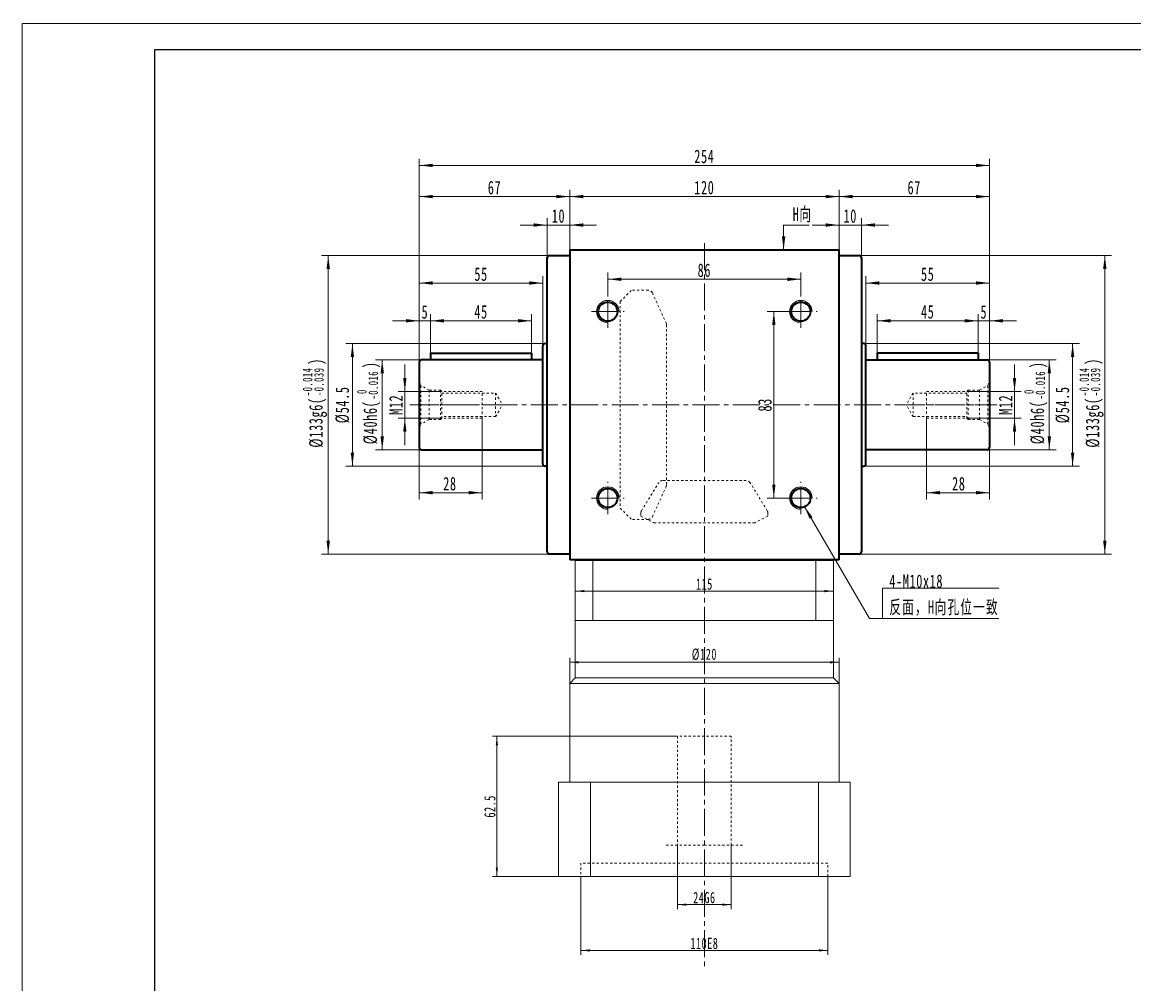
# Model space of a CAD drawing. Header units: millimetres. Extents: x -437 to 553, y -266 to 435.
# Tile 2 of 3: x -437 to 58, y 7 to 435. Entities that reach past the tile are written whole.
import ezdxf

# ---------------------------------------------------------------- set-up
doc = ezdxf.new("R2010")
doc.units = ezdxf.units.MM
doc.linetypes.add('点画线', pattern=[18, 12, -2, 2, -2])
doc.linetypes.add('虚线', pattern=[2, 1, -1])
doc.layers.get('0').update_dxf_attribs({"lineweight": 35})
for name, color, linetype, lineweight in [('中心线层', 1, '点画线', 18), ('图框_外框线', 7, 'Continuous', 18), ('尺寸线层', 3, 'Continuous', 18), ('粗实线层', 7, 'Continuous', 35), ('虚线层', 6, '虚线', 18)]:
    doc.layers.add(name, color=color, linetype=linetype, lineweight=lineweight)
doc.styles.add('标准', font='txt', dxfattribs={"width": 0.667})
doc.dimstyles.new('a4-1-1', dxfattribs={"dimtxt": 3, "dimasz": 3, "dimexe": 1.5, "dimexo": 0, "dimgap": 0.5, "dimtad": 1, "dimdec": 3, "dimdsep": 46, "dimtxsty": '标准', "dimblk": '_CAXARROW', "dimcen": 0, "dimdle": 6, "dimazin": 2, "dimtfac": 0.707107, "dimtdec": 3, "dimtix": 1, "dimtmove": 2, "dimatfit": 3, "dimfxl": 0, "dimfrac": 2, "dimtolj": 1, "dimarcsym": 0})
doc.dimstyles.new('标准', dxfattribs={"dimtxt": 3.5, "dimasz": 4, "dimexe": 2, "dimexo": 0, "dimtad": 1, "dimdsep": 46, "dimtxsty": '标准', "dimblk": '_CAXARROW', "dimcen": 0, "dimdle": 8, "dimazin": 2, "dimtfac": 0.707107, "dimtdec": 3, "dimtmove": 2, "dimatfit": 3, "dimfxl": 0, "dimfrac": 2, "dimtolj": 1, "dimarcsym": 0})

# ---------------------------------------------------------------- blocks, each defined once
blk = doc.blocks.new('*X4')
at = {"layer": '尺寸线层', "linetype": 'Continuous'}
for points in [[(-193.12, 357.34), (-187.12, 358.09), (-187.12, 356.59)], [(-73.12, 357.34), (-79.12, 358.09), (-79.12, 356.59)]]:
    blk.add_hatch(color=0, dxfattribs=at).paths.add_polyline_path(points, flags=0)
at = {"layer": '尺寸线层', "color": 0, "linetype": 'Continuous'}
for p, q in [((-193.12, 333.59), (-193.12, 360.34)), ((-193.12, 357.34), (-73.12, 357.34)), ((-73.12, 333.59), (-73.12, 360.34))]:
    blk.add_line(p, q, dxfattribs=at)
at = {"layer": '尺寸线层', "color": 0, "insert": (-133.12, 361.31), "char_height": 6, "width": 15.9474, "attachment_point": 5, "line_spacing_factor": 1.15057, "style": '标准'}
blk.add_mtext('\\T1.1;120', dxfattribs=at)
blk = doc.blocks.new('_CAXARROW')
blk.add_hatch(color=0).paths.add_polyline_path([(0, 0), (-1, 0.125), (-1, -0.125)], flags=0)
blk = doc.blocks.new('*X5')
at = {"layer": '尺寸线层', "linetype": 'Continuous'}
for points in [[(-203.12, 344.67), (-209.12, 343.92), (-209.12, 345.42)], [(-193.12, 344.67), (-187.12, 343.92), (-187.12, 345.42)]]:
    blk.add_hatch(color=0, dxfattribs=at).paths.add_polyline_path(points, flags=0)
at = {"layer": '尺寸线层', "color": 0, "linetype": 'Continuous'}
for p, q in [((-203.12, 330.09), (-203.12, 347.67)), ((-193.12, 333.59), (-193.12, 347.67)), ((-181.12, 344.67), (-215.12, 344.67))]:
    blk.add_line(p, q, dxfattribs=at)
at = {"layer": '尺寸线层', "color": 0, "insert": (-198.12, 348.63), "char_height": 6, "width": 12, "attachment_point": 5, "line_spacing_factor": 1.15057, "style": '标准'}
blk.add_mtext('\\T1.1;10', dxfattribs=at)
blk = doc.blocks.new('*X6')
at = {"layer": '尺寸线层', "linetype": 'Continuous'}
for points in [[(-73.12, 344.67), (-79.12, 345.42), (-79.12, 343.92)], [(-63.12, 344.67), (-57.12, 345.42), (-57.12, 343.92)]]:
    blk.add_hatch(color=0, dxfattribs=at).paths.add_polyline_path(points, flags=0)
at = {"layer": '尺寸线层', "color": 0, "linetype": 'Continuous'}
for p, q in [((-73.12, 333.59), (-73.12, 347.67)), ((-63.12, 330.09), (-63.12, 347.67)), ((-85.12, 344.67), (-51.12, 344.67))]:
    blk.add_line(p, q, dxfattribs=at)
at = {"layer": '尺寸线层', "color": 0, "insert": (-68.12, 348.63), "char_height": 6, "width": 12, "attachment_point": 5, "line_spacing_factor": 1.15057, "style": '标准'}
blk.add_mtext('\\T1.1;10', dxfattribs=at)
blk = doc.blocks.new('*X7')
at = {"layer": '尺寸线层', "linetype": 'Continuous'}
for points in [[(-260.12, 371.22), (-254.12, 371.97), (-254.12, 370.47)], [(-6.12, 371.22), (-12.12, 371.97), (-12.12, 370.47)]]:
    blk.add_hatch(color=0, dxfattribs=at).paths.add_polyline_path(points, flags=0)
at = {"layer": '尺寸线层', "color": 0, "linetype": 'Continuous'}
for p, q in [((-260.12, 283.59), (-260.12, 374.22)), ((-6.12, 283.59), (-6.12, 374.22)), ((-260.12, 371.22), (-6.12, 371.22))]:
    blk.add_line(p, q, dxfattribs=at)
at = {"layer": '尺寸线层', "color": 0, "insert": (-133.12, 375.19), "char_height": 6, "width": 15.8609, "attachment_point": 5, "line_spacing_factor": 1.15057, "style": '标准'}
blk.add_mtext('\\T1.1;254', dxfattribs=at)
blk = doc.blocks.new('*X9')
at = {"layer": '尺寸线层', "color": 0, "char_height": 6, "attachment_point": 1, "rotation": 90, "line_spacing_factor": 1.15057, "style": '标准'}
for s, insert, width in [('\\T1.1;{\\H0.707107x;-0.014}', (-312.06, 268.47), 50.9066), ('\\T1.1;)', (-309.2, 282.41), 152.5853), ('\\T1.1;{\\H0.707107x;-0.039}', (-306.99, 268.47), 50.9066), ('\\T1.1;%%C133g6(', (-309.2, 245.51), 152.5853)]:
    blk.add_mtext(s, dxfattribs=dict(at, insert=insert, width=width))
blk = doc.blocks.new('*X8')
at = {"layer": '尺寸线层', "linetype": 'Continuous'}
for points in [[(-300.71, 331.09), (-299.96, 325.09), (-301.46, 325.09)], [(-300.71, 198.09), (-299.96, 204.09), (-301.46, 204.09)]]:
    blk.add_hatch(color=0, dxfattribs=at).paths.add_polyline_path(points, flags=0)
at = {"layer": '尺寸线层', "color": 0, "linetype": 'Continuous'}
for p, q in [((-202.12, 331.09), (-303.71, 331.09)), ((-300.71, 331.09), (-300.71, 198.09)), ((-202.12, 198.09), (-303.71, 198.09))]:
    blk.add_line(p, q, dxfattribs=at)
at = {"layer": '尺寸线层', "color": 0}
blk.add_blockref('*X9', (0, 0), dxfattribs=at)
blk = doc.blocks.new('*X11')
at = {"layer": '尺寸线层', "color": 0, "char_height": 6, "attachment_point": 1, "rotation": 90, "line_spacing_factor": 1.15057, "style": '标准'}
for s, insert, width in [('\\T1.1;)', (-285.01, 280.88), 140.4019), ('\\T1.1;{\\H0.707107x;-0.016}', (-282.8, 266.95), 50.9066), ('\\T1.1;%%C40h6(', (-285.01, 247.04), 140.4019), ('\\T1.1;{\\H0.707107x;0}', (-287.86, 269.41), 50.9066)]:
    blk.add_mtext(s, dxfattribs=dict(at, insert=insert, width=width))
blk = doc.blocks.new('*X10')
at = {"layer": '尺寸线层', "linetype": 'Continuous'}
for points in [[(-276.65, 284.59), (-277.4, 278.59), (-275.9, 278.59)], [(-276.65, 244.59), (-277.4, 250.59), (-275.9, 250.59)]]:
    blk.add_hatch(color=0, dxfattribs=at).paths.add_polyline_path(points, flags=0)
at = {"layer": '尺寸线层', "color": 0, "linetype": 'Continuous'}
for p, q in [((-260.12, 284.59), (-279.65, 284.59)), ((-276.65, 244.59), (-276.65, 284.59)), ((-260.12, 244.59), (-279.65, 244.59))]:
    blk.add_line(p, q, dxfattribs=at)
at = {"layer": '尺寸线层', "color": 0}
blk.add_blockref('*X11', (0, 0), dxfattribs=at)
blk = doc.blocks.new('*X12')
at = {"layer": '尺寸线层', "linetype": 'Continuous'}
for points in [[(-289.93, 291.84), (-290.68, 285.84), (-289.18, 285.84)], [(-289.93, 237.34), (-290.68, 243.34), (-289.18, 243.34)]]:
    blk.add_hatch(color=0, dxfattribs=at).paths.add_polyline_path(points, flags=0)
at = {"layer": '尺寸线层', "color": 0, "linetype": 'Continuous'}
for p, q in [((-204.12, 291.84), (-292.93, 291.84)), ((-289.93, 237.34), (-289.93, 291.84)), ((-204.12, 237.34), (-292.93, 237.34))]:
    blk.add_line(p, q, dxfattribs=at)
at = {"layer": '尺寸线层', "color": 0, "insert": (-294.35, 264.59), "char_height": 6, "width": 31.8949, "attachment_point": 5, "rotation": 90, "line_spacing_factor": 1.15057, "style": '标准'}
blk.add_mtext('\\T1.1;%%C54.5', dxfattribs=at)
blk = doc.blocks.new('*X14')
at = {"layer": '尺寸线层', "color": 0, "char_height": 6, "attachment_point": 1, "rotation": 90, "line_spacing_factor": 1.15057, "style": '标准'}
for s, insert, width in [('\\T1.1;{\\H0.707107x;-0.014}', (33.95, 268.47), 50.9066), ('\\T1.1;)', (36.8, 282.41), 152.5853), ('\\T1.1;{\\H0.707107x;-0.039}', (39.01, 268.47), 50.9066), ('\\T1.1;%%C133g6(', (36.8, 245.51), 152.5853)]:
    blk.add_mtext(s, dxfattribs=dict(at, insert=insert, width=width))
blk = doc.blocks.new('*X13')
at = {"layer": '尺寸线层', "linetype": 'Continuous'}
for points in [[(45.29, 331.09), (46.04, 325.09), (44.54, 325.09)], [(45.29, 198.09), (46.04, 204.09), (44.54, 204.09)]]:
    blk.add_hatch(color=0, dxfattribs=at).paths.add_polyline_path(points, flags=0)
at = {"layer": '尺寸线层', "color": 0, "linetype": 'Continuous'}
for p, q in [((-64.12, 331.09), (48.29, 331.09)), ((45.29, 331.09), (45.29, 198.09)), ((-64.12, 198.09), (48.29, 198.09))]:
    blk.add_line(p, q, dxfattribs=at)
at = {"layer": '尺寸线层', "color": 0}
blk.add_blockref('*X14', (0, 0), dxfattribs=at)
blk = doc.blocks.new('*X16')
at = {"layer": '尺寸线层', "linetype": 'Continuous'}
for points in [[(-176.12, 320.52), (-170.12, 319.77), (-170.12, 321.27)], [(-90.12, 320.52), (-96.12, 319.77), (-96.12, 321.27)]]:
    blk.add_hatch(color=0, dxfattribs=at).paths.add_polyline_path(points, flags=0)
at = {"layer": '尺寸线层', "color": 0, "linetype": 'Continuous'}
for p, q in [((-176.12, 313.34), (-176.12, 323.52)), ((-90.12, 313.34), (-90.12, 323.52)), ((-90.12, 320.52), (-176.12, 320.52))]:
    blk.add_line(p, q, dxfattribs=at)
at = {"layer": '尺寸线层', "color": 0, "insert": (-133.12, 324.49), "char_height": 6, "width": 12, "attachment_point": 5, "line_spacing_factor": 1.15057, "style": '标准'}
blk.add_mtext('\\T1.1;86', dxfattribs=at)
blk = doc.blocks.new('*X17')
at = {"layer": '尺寸线层', "linetype": 'Continuous'}
blk.add_hatch(color=0, dxfattribs=at).paths.add_polyline_path([(-1.02, -11.08), (-1.77, -5.08), (-0.27, -5.08)], flags=0)
at = {"layer": '尺寸线层', "color": 0, "linetype": 'Continuous'}
blk.add_line((-1.02, -11.08), (-1.02, 0), dxfattribs=at)
at = {"layer": '尺寸线层', "color": 0}
for p, q in [((-1.02, 0), (0, 0)), ((0, 0), (10.33, 0)), ((0, 0), (0, 0))]:
    blk.add_line(p, q, dxfattribs=at)
at = {"layer": '尺寸线层', "color": 0, "insert": (3, 1.2), "char_height": 6, "width": 14.6581, "attachment_point": 7, "line_spacing_factor": 1.15057, "style": '标准'}
blk.add_mtext('\\T1.1;H向', dxfattribs=at)
blk = doc.blocks.new('*X18')
at = {"layer": '尺寸线层', "linetype": 'Continuous'}
blk.add_hatch(color=0, dxfattribs=at).paths.add_polyline_path([(-34.89, 49.94), (-31.23, 45.13), (-32.52, 44.37)], flags=0)
at = {"layer": '尺寸线层', "color": 0, "linetype": 'Continuous'}
blk.add_line((-34.89, 49.94), (-5.81, 0), dxfattribs=at)
at = {"layer": '尺寸线层', "color": 0}
for p, q in [((0, 13.42), (51.79, 13.42)), ((0, 0), (0, 13.42)), ((-5.81, 0), (0, 0)), ((0, 0), (51.79, 0))]:
    blk.add_line(p, q, dxfattribs=at)
at = {"layer": '尺寸线层', "color": 0, "insert": (3, 1.2), "char_height": 6, "width": 97.5796, "attachment_point": 7, "line_spacing_factor": 1.15057, "style": '标准'}
blk.add_mtext('\\T1.1;4-M10x18\\P反面，H向孔位一致', dxfattribs=at)
blk = doc.blocks.new('*X20')
at = {"layer": '尺寸线层', "linetype": 'Continuous'}
for points in [[(-260.12, 357.34), (-254.12, 356.59), (-254.12, 358.09)], [(-193.12, 357.34), (-199.12, 356.59), (-199.12, 358.09)]]:
    blk.add_hatch(color=0, dxfattribs=at).paths.add_polyline_path(points, flags=0)
at = {"layer": '尺寸线层', "color": 0, "linetype": 'Continuous'}
for p, q in [((-260.12, 283.59), (-260.12, 360.34)), ((-193.12, 357.34), (-260.12, 357.34)), ((-193.12, 333.59), (-193.12, 360.34))]:
    blk.add_line(p, q, dxfattribs=at)
at = {"layer": '尺寸线层', "color": 0, "insert": (-226.62, 361.31), "char_height": 6, "width": 12, "attachment_point": 5, "line_spacing_factor": 1.15057, "style": '标准'}
blk.add_mtext('\\T1.1;67', dxfattribs=at)
blk = doc.blocks.new('*X21')
at = {"layer": '尺寸线层', "linetype": 'Continuous'}
for points in [[(-102.18, 306.09), (-101.43, 300.09), (-102.93, 300.09)], [(-102.18, 223.09), (-101.43, 229.09), (-102.93, 229.09)]]:
    blk.add_hatch(color=0, dxfattribs=at).paths.add_polyline_path(points, flags=0)
at = {"layer": '尺寸线层', "color": 0, "linetype": 'Continuous'}
for p, q in [((-97.37, 306.09), (-105.18, 306.09)), ((-102.18, 306.09), (-102.18, 223.09)), ((-97.37, 223.09), (-105.18, 223.09))]:
    blk.add_line(p, q, dxfattribs=at)
at = {"layer": '尺寸线层', "color": 0, "insert": (-106.15, 264.59), "char_height": 6, "width": 12, "attachment_point": 5, "rotation": 90, "line_spacing_factor": 1.15057, "style": '标准'}
blk.add_mtext('\\T1.1;83', dxfattribs=at)
blk = doc.blocks.new('*X23')
at = {"layer": '尺寸线层', "linetype": 'Continuous'}
for points in [[(-260.12, 318.84), (-254.12, 319.59), (-254.12, 318.09)], [(-205.12, 318.84), (-211.12, 319.59), (-211.12, 318.09)]]:
    blk.add_hatch(color=0, dxfattribs=at).paths.add_polyline_path(points, flags=0)
at = {"layer": '尺寸线层', "color": 0, "linetype": 'Continuous'}
for p, q in [((-260.12, 283.59), (-260.12, 321.84)), ((-260.12, 318.84), (-205.12, 318.84)), ((-205.12, 290.84), (-205.12, 321.84))]:
    blk.add_line(p, q, dxfattribs=at)
at = {"layer": '尺寸线层', "color": 0, "insert": (-232.62, 322.74), "char_height": 6, "width": 12, "attachment_point": 5, "line_spacing_factor": 1.15057, "style": '标准'}
blk.add_mtext('\\T1.1;55', dxfattribs=at)
blk = doc.blocks.new('*X24')
at = {"layer": '尺寸线层', "linetype": 'Continuous'}
for points in [[(-260.12, 302.01), (-266.12, 302.76), (-266.12, 301.26)], [(-255.12, 302.01), (-249.12, 302.76), (-249.12, 301.26)]]:
    blk.add_hatch(color=0, dxfattribs=at).paths.add_polyline_path(points, flags=0)
at = {"layer": '尺寸线层', "color": 0, "linetype": 'Continuous'}
for p, q in [((-260.12, 283.59), (-260.12, 305.01)), ((-255.12, 287.59), (-255.12, 305.01)), ((-272.12, 302.01), (-243.12, 302.01))]:
    blk.add_line(p, q, dxfattribs=at)
at = {"layer": '尺寸线层', "color": 0, "insert": (-257.62, 305.91), "char_height": 6, "width": 12, "attachment_point": 5, "line_spacing_factor": 1.15057, "style": '标准'}
blk.add_mtext('\\T1.1;5', dxfattribs=at)
blk = doc.blocks.new('*X25')
at = {"layer": '尺寸线层', "linetype": 'Continuous'}
for points in [[(-255.12, 302.01), (-249.12, 302.76), (-249.12, 301.26)], [(-210.12, 302.01), (-216.12, 302.76), (-216.12, 301.26)]]:
    blk.add_hatch(color=0, dxfattribs=at).paths.add_polyline_path(points, flags=0)
at = {"layer": '尺寸线层', "color": 0, "linetype": 'Continuous'}
for p, q in [((-255.12, 287.59), (-255.12, 305.01)), ((-210.12, 287.59), (-210.12, 305.01)), ((-255.12, 302.01), (-210.12, 302.01))]:
    blk.add_line(p, q, dxfattribs=at)
at = {"layer": '尺寸线层', "color": 0, "insert": (-232.62, 305.98), "char_height": 6, "width": 12, "attachment_point": 5, "line_spacing_factor": 1.15057, "style": '标准'}
blk.add_mtext('\\T1.1;45', dxfattribs=at)
blk = doc.blocks.new('*X26')
at = {"layer": '尺寸线层', "linetype": 'Continuous'}
for points in [[(-266.58, 270.59), (-265.83, 276.59), (-267.33, 276.59)], [(-266.58, 258.59), (-265.83, 252.59), (-267.33, 252.59)]]:
    blk.add_hatch(color=0, dxfattribs=at).paths.add_polyline_path(points, flags=0)
at = {"layer": '尺寸线层', "color": 0, "linetype": 'Continuous'}
for p, q in [((-266.58, 282.59), (-266.58, 246.59)), ((-250.12, 270.59), (-269.58, 270.59)), ((-250.12, 258.59), (-269.58, 258.59))]:
    blk.add_line(p, q, dxfattribs=at)
at = {"layer": '尺寸线层', "color": 0, "insert": (-270.54, 264.59), "char_height": 6, "width": 16.6829, "attachment_point": 5, "rotation": 90, "line_spacing_factor": 1.15057, "style": '标准'}
blk.add_mtext('\\T1.1;M12', dxfattribs=at)
blk = doc.blocks.new('M12螺纹中心孔_3')
at = {"layer": '中心线层', "linetype": '点画线', "lineweight": 18}
blk.add_line((40.79, 0), (-3.25, 0), dxfattribs=at)
at = {"layer": '粗实线层', "color": 6, "linetype": '虚线', "lineweight": 18}
for p, q in [((0, -9.9), (0, 9.9)), ((0, 9.9), (0.74, 8.61)), ((4.4, 6.5), (0.74, 8.61)), ((0.74, -8.61), (0.74, 8.61)), ((9.5, 6.5), (4.4, 6.5)), ((4.4, -6.5), (4.4, 6.5)), ((10, 6), (9.5, 6.5)), ((9.5, -6.5), (9.5, 6.5)), ((28, 6), (10, 6)), ((10, -6), (10, 6)), ((10, 5.25), (34, 5.25)), ((28, -6), (28, 6)), ((34, 5.25), (34, -5.25)), ((34, 5.25), (37.03, 0)), ((34, -5.25), (37.03, 0)), ((0, -9.9), (0.74, -8.61)), ((4.4, -6.5), (0.74, -8.61)), ((9.5, -6.5), (4.4, -6.5)), ((10, -6), (9.5, -6.5)), ((34, -5.25), (10, -5.25)), ((28, -6), (10, -6))]:
    blk.add_line(p, q, dxfattribs=at)
blk = doc.blocks.new('*X28')
at = {"layer": '尺寸线层', "linetype": 'Continuous'}
for points in [[(-260.12, 225.46), (-254.12, 226.21), (-254.12, 224.71)], [(-232.12, 225.46), (-238.12, 226.21), (-238.12, 224.71)]]:
    blk.add_hatch(color=0, dxfattribs=at).paths.add_polyline_path(points, flags=0)
at = {"layer": '尺寸线层', "color": 0, "linetype": 'Continuous'}
for p, q in [((-232.12, 258.59), (-232.12, 222.46)), ((-260.12, 251.59), (-260.12, 222.46)), ((-260.12, 225.46), (-232.12, 225.46))]:
    blk.add_line(p, q, dxfattribs=at)
at = {"layer": '尺寸线层', "color": 0, "insert": (-246.48, 229.43), "char_height": 6, "width": 12, "attachment_point": 5, "line_spacing_factor": 1.15057, "style": '标准'}
blk.add_mtext('\\T1.1;28', dxfattribs=at)
blk = doc.blocks.new('*X32')
at = {"layer": '尺寸线层', "color": 0, "char_height": 6, "attachment_point": 1, "rotation": 90, "line_spacing_factor": 1.15057, "style": '标准'}
for s, insert, width in [('\\T1.1;)', (12.21, 280.88), 140.4019), ('\\T1.1;{\\H0.707107x;-0.016}', (14.42, 266.95), 50.9066), ('\\T1.1;%%C40h6(', (12.21, 247.04), 140.4019), ('\\T1.1;{\\H0.707107x;0}', (9.35, 269.41), 50.9066)]:
    blk.add_mtext(s, dxfattribs=dict(at, insert=insert, width=width))
blk = doc.blocks.new('*X31')
at = {"layer": '尺寸线层', "linetype": 'Continuous'}
for points in [[(20.57, 284.59), (19.82, 278.59), (21.32, 278.59)], [(20.57, 244.59), (19.82, 250.59), (21.32, 250.59)]]:
    blk.add_hatch(color=0, dxfattribs=at).paths.add_polyline_path(points, flags=0)
at = {"layer": '尺寸线层', "color": 0, "linetype": 'Continuous'}
for p, q in [((-6.12, 284.59), (23.57, 284.59)), ((20.57, 244.59), (20.57, 284.59)), ((-6.12, 244.59), (23.57, 244.59))]:
    blk.add_line(p, q, dxfattribs=at)
at = {"layer": '尺寸线层', "color": 0}
blk.add_blockref('*X32', (0, 0), dxfattribs=at)
blk = doc.blocks.new('*X33')
at = {"layer": '尺寸线层', "linetype": 'Continuous'}
for points in [[(30.95, 291.84), (30.2, 285.84), (31.7, 285.84)], [(30.95, 237.34), (30.2, 243.34), (31.7, 243.34)]]:
    blk.add_hatch(color=0, dxfattribs=at).paths.add_polyline_path(points, flags=0)
at = {"layer": '尺寸线层', "color": 0, "linetype": 'Continuous'}
for p, q in [((-62.12, 291.84), (33.95, 291.84)), ((30.95, 237.34), (30.95, 291.84)), ((-62.12, 237.34), (33.95, 237.34))]:
    blk.add_line(p, q, dxfattribs=at)
at = {"layer": '尺寸线层', "color": 0, "insert": (26.53, 264.59), "char_height": 6, "width": 31.8949, "attachment_point": 5, "rotation": 90, "line_spacing_factor": 1.15057, "style": '标准'}
blk.add_mtext('\\T1.1;%%C54.5', dxfattribs=at)
blk = doc.blocks.new('*X34')
at = {"layer": '尺寸线层', "linetype": 'Continuous'}
for points in [[(5.07, 270.59), (5.82, 276.59), (4.32, 276.59)], [(5.07, 258.59), (5.82, 252.59), (4.32, 252.59)]]:
    blk.add_hatch(color=0, dxfattribs=at).paths.add_polyline_path(points, flags=0)
at = {"layer": '尺寸线层', "color": 0, "linetype": 'Continuous'}
for p, q in [((5.07, 282.59), (5.07, 246.59)), ((-16.12, 270.59), (8.07, 270.59)), ((-16.12, 258.59), (8.07, 258.59))]:
    blk.add_line(p, q, dxfattribs=at)
at = {"layer": '尺寸线层', "color": 0, "insert": (1.1, 264.59), "char_height": 6, "width": 16.6829, "attachment_point": 5, "rotation": 90, "line_spacing_factor": 1.15057, "style": '标准'}
blk.add_mtext('\\T1.1;M12', dxfattribs=at)
blk = doc.blocks.new('*X35')
at = {"layer": '尺寸线层', "linetype": 'Continuous'}
for points in [[(-34.12, 225.46), (-28.12, 224.71), (-28.12, 226.21)], [(-6.12, 225.46), (-12.12, 224.71), (-12.12, 226.21)]]:
    blk.add_hatch(color=0, dxfattribs=at).paths.add_polyline_path(points, flags=0)
at = {"layer": '尺寸线层', "color": 0, "linetype": 'Continuous'}
for p, q in [((-34.12, 258.59), (-34.12, 222.46)), ((-6.12, 251.59), (-6.12, 222.46)), ((-6.12, 225.46), (-34.12, 225.46))]:
    blk.add_line(p, q, dxfattribs=at)
at = {"layer": '尺寸线层', "color": 0, "insert": (-19.76, 229.43), "char_height": 6, "width": 12, "attachment_point": 5, "line_spacing_factor": 1.15057, "style": '标准'}
blk.add_mtext('\\T1.1;28', dxfattribs=at)
blk = doc.blocks.new('*X36')
at = {"layer": '尺寸线层', "linetype": 'Continuous'}
for points in [[(-11.12, 302.01), (-17.12, 301.26), (-17.12, 302.76)], [(-6.12, 302.01), (-0.12, 301.26), (-0.12, 302.76)]]:
    blk.add_hatch(color=0, dxfattribs=at).paths.add_polyline_path(points, flags=0)
at = {"layer": '尺寸线层', "color": 0, "linetype": 'Continuous'}
for p, q in [((-11.12, 287.59), (-11.12, 305.01)), ((-6.12, 283.59), (-6.12, 305.01)), ((5.88, 302.01), (-23.12, 302.01))]:
    blk.add_line(p, q, dxfattribs=at)
at = {"layer": '尺寸线层', "color": 0, "insert": (-8.62, 305.91), "char_height": 6, "width": 12, "attachment_point": 5, "line_spacing_factor": 1.15057, "style": '标准'}
blk.add_mtext('\\T1.1;5', dxfattribs=at)
blk = doc.blocks.new('*X37')
at = {"layer": '尺寸线层', "linetype": 'Continuous'}
for points in [[(-56.12, 302.01), (-50.12, 301.26), (-50.12, 302.76)], [(-11.12, 302.01), (-17.12, 301.26), (-17.12, 302.76)]]:
    blk.add_hatch(color=0, dxfattribs=at).paths.add_polyline_path(points, flags=0)
at = {"layer": '尺寸线层', "color": 0, "linetype": 'Continuous'}
for p, q in [((-56.12, 287.59), (-56.12, 305.01)), ((-11.12, 287.59), (-11.12, 305.01)), ((-11.12, 302.01), (-56.12, 302.01))]:
    blk.add_line(p, q, dxfattribs=at)
at = {"layer": '尺寸线层', "color": 0, "insert": (-33.62, 305.98), "char_height": 6, "width": 12, "attachment_point": 5, "line_spacing_factor": 1.15057, "style": '标准'}
blk.add_mtext('\\T1.1;45', dxfattribs=at)
blk = doc.blocks.new('*X38')
at = {"layer": '尺寸线层', "linetype": 'Continuous'}
for points in [[(-61.12, 318.84), (-55.12, 318.09), (-55.12, 319.59)], [(-6.12, 318.84), (-12.12, 318.09), (-12.12, 319.59)]]:
    blk.add_hatch(color=0, dxfattribs=at).paths.add_polyline_path(points, flags=0)
at = {"layer": '尺寸线层', "color": 0, "linetype": 'Continuous'}
for p, q in [((-61.12, 290.84), (-61.12, 321.84)), ((-6.12, 318.84), (-61.12, 318.84)), ((-6.12, 283.59), (-6.12, 321.84))]:
    blk.add_line(p, q, dxfattribs=at)
at = {"layer": '尺寸线层', "color": 0, "insert": (-33.62, 322.74), "char_height": 6, "width": 12, "attachment_point": 5, "line_spacing_factor": 1.15057, "style": '标准'}
blk.add_mtext('\\T1.1;55', dxfattribs=at)
blk = doc.blocks.new('*X39')
at = {"layer": '尺寸线层', "linetype": 'Continuous'}
for points in [[(-73.12, 357.34), (-67.12, 358.09), (-67.12, 356.59)], [(-6.12, 357.34), (-12.12, 358.09), (-12.12, 356.59)]]:
    blk.add_hatch(color=0, dxfattribs=at).paths.add_polyline_path(points, flags=0)
at = {"layer": '尺寸线层', "color": 0, "linetype": 'Continuous'}
for p, q in [((-73.12, 333.59), (-73.12, 360.34)), ((-73.12, 357.34), (-6.12, 357.34)), ((-6.12, 283.59), (-6.12, 360.34))]:
    blk.add_line(p, q, dxfattribs=at)
at = {"layer": '尺寸线层', "color": 0, "insert": (-39.62, 361.31), "char_height": 6, "width": 12, "attachment_point": 5, "line_spacing_factor": 1.15057, "style": '标准'}
blk.add_mtext('\\T1.1;67', dxfattribs=at)
blk = doc.blocks.new('*X40')
at = {"layer": '尺寸线层', "linetype": 'Continuous'}
for points in [[(-188.12, 21.59), (-184.12, 22.09), (-184.12, 21.09)], [(-78.12, 21.59), (-82.12, 22.09), (-82.12, 21.09)]]:
    blk.add_hatch(color=0, dxfattribs=at).paths.add_polyline_path(points, flags=0)
at = {"layer": '尺寸线层', "color": 0, "linetype": 'Continuous'}
for p, q in [((-188.12, 54.49), (-188.12, 19.59)), ((-78.12, 54.49), (-78.12, 19.59)), ((-188.12, 21.59), (-78.12, 21.59))]:
    blk.add_line(p, q, dxfattribs=at)
at = {"layer": '尺寸线层', "color": 0, "insert": (-133.12, 24.68), "char_height": 5, "width": 23.1179, "attachment_point": 5, "line_spacing_factor": 1.15057, "style": '标准'}
blk.add_mtext('\\T1.1;110E8', dxfattribs=at)
blk = doc.blocks.new('*X41')
at = {"layer": '尺寸线层', "linetype": 'Continuous'}
for points in [[(-145.12, 41.97), (-141.12, 42.47), (-141.12, 41.47)], [(-121.12, 41.97), (-125.12, 42.47), (-125.12, 41.47)]]:
    blk.add_hatch(color=0, dxfattribs=at).paths.add_polyline_path(points, flags=0)
at = {"layer": '尺寸线层', "color": 0, "linetype": 'Continuous'}
for p, q in [((-145.12, 68.49), (-145.12, 39.97)), ((-121.12, 68.49), (-121.12, 39.97)), ((-145.12, 41.97), (-121.12, 41.97))]:
    blk.add_line(p, q, dxfattribs=at)
at = {"layer": '尺寸线层', "color": 0, "insert": (-133.12, 45.09), "char_height": 5, "width": 18.2938, "attachment_point": 5, "line_spacing_factor": 1.15057, "style": '标准'}
blk.add_mtext('\\T1.1;24G6', dxfattribs=at)
blk = doc.blocks.new('*X42')
at = {"layer": '尺寸线层', "linetype": 'Continuous'}
for points in [[(-225.57, 116.99), (-225.07, 112.99), (-226.07, 112.99)], [(-225.57, 54.49), (-225.07, 58.49), (-226.07, 58.49)]]:
    blk.add_hatch(color=0, dxfattribs=at).paths.add_polyline_path(points, flags=0)
at = {"layer": '尺寸线层', "color": 0, "linetype": 'Continuous'}
for p, q in [((-145.12, 116.99), (-227.57, 116.99)), ((-225.57, 116.99), (-225.57, 54.49)), ((-198.12, 54.49), (-227.57, 54.49))]:
    blk.add_line(p, q, dxfattribs=at)
at = {"layer": '尺寸线层', "color": 0, "insert": (-228.66, 85.74), "char_height": 5, "width": 18.1857, "attachment_point": 5, "rotation": 90, "line_spacing_factor": 1.15057, "style": '标准'}
blk.add_mtext('\\T1.1;62.5', dxfattribs=at)
blk = doc.blocks.new('*X43')
at = {"layer": '尺寸线层', "linetype": 'Continuous'}
for points in [[(-193.12, 149.92), (-189.12, 150.42), (-189.12, 149.42)], [(-73.12, 149.92), (-77.12, 150.42), (-77.12, 149.42)]]:
    blk.add_hatch(color=0, dxfattribs=at).paths.add_polyline_path(points, flags=0)
at = {"layer": '尺寸线层', "color": 0, "linetype": 'Continuous'}
for p, q in [((-193.12, 140.49), (-193.12, 151.92)), ((-193.12, 149.92), (-73.12, 149.92)), ((-73.12, 140.49), (-73.12, 151.92))]:
    blk.add_line(p, q, dxfattribs=at)
at = {"layer": '尺寸线层', "color": 0, "insert": (-133.12, 153.4), "char_height": 5, "width": 21.8271, "attachment_point": 5, "line_spacing_factor": 1.15057, "style": '标准'}
blk.add_mtext('\\T1.1;%%C120', dxfattribs=at)
blk = doc.blocks.new('*X44')
at = {"layer": '尺寸线层', "linetype": 'Continuous'}
for points in [[(-190.62, 181.61), (-186.62, 182.11), (-186.62, 181.11)], [(-75.62, 181.61), (-79.62, 182.11), (-79.62, 181.11)]]:
    blk.add_hatch(color=0, dxfattribs=at).paths.add_polyline_path(points, flags=0)
at = {"layer": '尺寸线层', "color": 0, "linetype": 'Continuous'}
for p, q in [((-190.62, 195.49), (-190.62, 179.61)), ((-75.62, 195.49), (-75.62, 179.61)), ((-190.62, 181.61), (-75.62, 181.61))]:
    blk.add_line(p, q, dxfattribs=at)
at = {"layer": '尺寸线层', "color": 0, "insert": (-133.12, 184.7), "char_height": 5, "width": 12.965, "attachment_point": 5, "line_spacing_factor": 1.15057, "style": '标准'}
blk.add_mtext('\\T1.1;115', dxfattribs=at)

msp = doc.modelspace()

# ---------------------------------------------------------------- linework, layer by layer
at = {"color": 7, "linetype": 'Continuous', "lineweight": 15}
for p, q in [((-193.1197, 195.5867), (-192.1197, 195.5867)), ((-190.6197, 195.4855), (-190.6197, 168.4855)), ((-182.8163, 168.4855), (-182.8163, 195.4855)), ((-83.4232, 195.4855), (-83.4232, 168.4855)), ((-75.6197, 168.4855), (-75.6197, 195.4855)), ((-190.6197, 168.4855), (-190.6197, 142.9855)), ((-190.6197, 168.4855), (-182.8163, 168.4855)), ((-133.1197, 168.4855), (-182.8163, 168.4855)), ((-83.4232, 168.4855), (-133.1197, 168.4855)), ((-83.4232, 168.4855), (-75.6197, 168.4855)), ((-75.6197, 142.9855), (-75.6197, 168.4855)), ((-190.6197, 142.9855), (-193.1197, 140.4855)), ((-193.1197, 140.4855), (-193.1197, 96.4855)), ((-193.1197, 140.4855), (-73.1197, 140.4855)), ((-190.6197, 142.9855), (-133.1197, 142.9855)), ((-133.1197, 142.9855), (-75.6197, 142.9855)), ((-73.1197, 140.4855), (-75.6197, 142.9855)), ((-73.1197, 96.4855), (-73.1197, 140.4855)), ((-198.1197, 96.4855), (-198.1197, 54.4855)), ((-183.9257, 96.4855), (-198.1197, 96.4855)), ((-183.9257, 54.4855), (-183.9257, 96.4855)), ((-82.3137, 96.4855), (-183.9257, 96.4855)), ((-82.3137, 96.4855), (-82.3137, 54.4855)), ((-68.1197, 96.4855), (-82.3137, 96.4855)), ((-68.1197, 54.4855), (-68.1197, 96.4855)), ((-198.1197, 54.4855), (-183.9257, 54.4855)), ((-82.3137, 54.4855), (-183.9257, 54.4855)), ((-82.3137, 54.4855), (-68.1197, 54.4855))]:
    msp.add_line(p, q, dxfattribs=at)
for centre, start in [((-176.1197, 306.0867), 0), ((-90.1197, 306.0867), 0), ((-176.1197, 223.0867), 360), ((-90.1197, 223.0867), 0)]:
    msp.add_arc(centre, 5, start, 270, dxfattribs=at)
at = {"layer": '中心线层'}
for p, q in [((-133.1197, 336.5867), (-133.1197, 13.7438)), ((-176.1197, 298.8367), (-176.1197, 313.3367)), ((-90.1197, 298.8367), (-90.1197, 313.3367)), ((-183.3697, 306.0867), (-168.8697, 306.0867)), ((-97.3697, 306.0867), (-82.8697, 306.0867)), ((-264.4, 264.5867), (-2.8697, 264.5867)), ((-176.1197, 215.8367), (-176.1197, 230.3367)), ((-90.1197, 215.8367), (-90.1197, 230.3367)), ((-183.3697, 223.0867), (-168.8697, 223.0867)), ((-97.3697, 223.0867), (-82.8697, 223.0867))]:
    msp.add_line(p, q, dxfattribs=at)
at = {"layer": '图框_外框线', "color": 3}
msp.add_lwpolyline([(-437.0416, -265.7911), (553.2418, -265.7911), (553.2418, 434.4807), (-437.0416, 434.4807)], close=True, dxfattribs=at)
at = {"layer": '图框_外框线', "color": 3, "lineweight": 25}
msp.add_lwpolyline([(-378.0962, -254.002), (541.4527, -254.002), (541.4527, 422.6916), (-378.0962, 422.6916)], close=True, dxfattribs=at)
at = {"layer": '粗实线层'}
for p, q in [((-193.1197, 333.5867), (-73.1197, 333.5867)), ((-193.1197, 333.5867), (-193.1197, 195.5867)), ((-73.1197, 195.5867), (-73.1197, 333.5867)), ((-203.1197, 199.0867), (-203.1197, 330.0867)), ((-202.1197, 331.0867), (-193.1197, 331.0867)), ((-73.1197, 331.0867), (-64.1197, 331.0867)), ((-63.1197, 330.0867), (-63.1197, 199.0867)), ((-255.1197, 287.5867), (-255.1197, 284.5867)), ((-255.1197, 287.5867), (-210.1197, 287.5867)), ((-210.1197, 287.5867), (-210.1197, 284.5867)), ((-205.1197, 238.3367), (-205.1197, 290.8367)), ((-204.1197, 291.8367), (-203.1197, 291.8367)), ((-62.1197, 291.8367), (-63.1197, 291.8367)), ((-62.1197, 291.8367), (-63.1197, 291.8367)), ((-61.1197, 238.3367), (-61.1197, 290.8367)), ((-61.1197, 238.3367), (-61.1197, 290.8367)), ((-11.1197, 287.5867), (-56.1197, 287.5867)), ((-56.1197, 287.5867), (-56.1197, 284.5867)), ((-11.1197, 287.5867), (-11.1197, 284.5867)), ((-260.1197, 283.5867), (-260.1197, 245.5867)), ((-205.1197, 284.5867), (-259.1197, 284.5867)), ((-61.1197, 284.5867), (-7.1197, 284.5867)), ((-6.1197, 283.5867), (-6.1197, 245.5867)), ((-259.1197, 244.5867), (-205.1197, 244.5867)), ((-7.1197, 244.5867), (-61.1197, 244.5867)), ((-203.1197, 237.3367), (-204.1197, 237.3367)), ((-63.1197, 237.3367), (-62.1197, 237.3367)), ((-63.1197, 237.3367), (-62.1197, 237.3367)), ((-193.1197, 198.0867), (-202.1197, 198.0867)), ((-73.1197, 195.5867), (-193.1197, 195.5867)), ((-190.6197, 195.4855), (-75.6197, 195.4855)), ((-64.1197, 198.0867), (-73.1197, 198.0867))]:
    msp.add_line(p, q, dxfattribs=at)
at = {"layer": '粗实线层', "color": 6, "linetype": '虚线', "lineweight": 18}
for p, q in [((-170.6197, 310.5967), (-165.6197, 315.5967)), ((-158.1088, 315.5967), (-165.6197, 315.5967)), ((-156.2898, 314.4282), (-150.1729, 301.0472)), ((-170.6197, 310.5967), (-170.6197, 218.5767)), ((-149.9919, 300.2157), (-149.9919, 228.9577)), ((-161.1535, 217.4005), (-153.4688, 229.9)), ((-156.2898, 214.7452), (-150.1729, 228.1262)), ((-114.4744, 230.8525), (-151.765, 230.8525)), ((-105.086, 217.4005), (-112.7707, 229.9)), ((-170.6197, 218.5767), (-165.6197, 213.5767)), ((-158.1088, 213.5767), (-165.6197, 213.5767)), ((-161.4497, 216.3531), (-161.4497, 215.0054)), ((-161.4497, 215.0054), (-155.6197, 212.0902)), ((-104.7897, 215.0054), (-110.6197, 212.0902)), ((-104.7897, 216.3531), (-104.7897, 215.0054)), ((-155.6197, 212.0902), (-110.6197, 212.0902))]:
    msp.add_line(p, q, dxfattribs=at)
at = {"layer": '粗实线层'}
for centre in [(-176.1197, 306.0867), (-90.1197, 306.0867), (-176.1197, 223.0867), (-90.1197, 223.0867)]:
    msp.add_circle(centre, 4.25, dxfattribs=at)
for centre, start, end in [((-202.1197, 330.0867), 90, 180), ((-64.1197, 330.0867), 0, 90), ((-204.1197, 290.8367), 90, 180), ((-62.1197, 290.8367), 0, 90), ((-62.1197, 290.8367), 0, 90), ((-259.1197, 283.5867), 90, 180), ((-7.1197, 283.5867), 0, 90), ((-259.1197, 245.5867), 180, 270), ((-7.1197, 245.5867), 270, 0), ((-204.1197, 238.3367), 180, 270), ((-62.1197, 238.3367), 270, 360), ((-62.1197, 238.3367), 270, 360), ((-202.1197, 199.0867), 180, 270), ((-64.1197, 199.0867), 270, 360)]:
    msp.add_arc(centre, 1, start, end, dxfattribs=at)
at = {"layer": '粗实线层', "color": 6, "linetype": '虚线', "lineweight": 18}
for centre, start, end in [((-158.1088, 313.5967), 24.566667, 90), ((-151.9919, 300.2157), 0, 24.566667), ((-151.765, 228.8525), 90, 148.416667), ((-151.9919, 228.9577), 335.433333, 0), ((-114.4744, 228.8525), 31.583333, 90), ((-159.4497, 216.3531), 148.416667, 180), ((-158.1088, 215.5767), 270, 335.433333), ((-106.7897, 216.3531), 0, 31.583333)]:
    msp.add_arc(centre, 2, start, end, dxfattribs=at)
at = {"layer": '虚线层'}
for p, q in [((-121.1197, 116.9855), (-145.1197, 116.9855)), ((-145.1197, 116.9855), (-145.1197, 68.4855)), ((-121.1197, 68.4855), (-121.1197, 116.9855)), ((-133.1197, 68.4855), (-150.1961, 68.4855)), ((-133.1197, 68.4855), (-116.0434, 68.4855)), ((-78.1197, 60.4855), (-188.1197, 60.4855)), ((-188.1197, 60.4855), (-188.1197, 54.4855)), ((-78.1197, 54.4855), (-78.1197, 60.4855))]:
    msp.add_line(p, q, dxfattribs=at)

# ---------------------------------------------------------------- block references
at = {"layer": '尺寸线层'}
for name, p in [('*X17', (-96.7878, 344.6671)), ('*X18', (-53.6969, 169.4549))]:
    msp.add_blockref(name, p, dxfattribs=at)
at = {"layer": '粗实线层'}
msp.add_blockref('M12螺纹中心孔_3', (-260.1197, 264.5867), dxfattribs=at)
at = {"layer": '粗实线层', "xscale": -0.9999999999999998}
msp.add_blockref('M12螺纹中心孔_3', (-6.1197, 264.5867), dxfattribs=at)

# ---------------------------------------------------------------- dimensions: what is measured, and where the dimension line sits
at = {"layer": '尺寸线层'}
for base, p1, p2, angle, text, picture, middle in [((-300.7108, 198.0867), (-202.1197, 331.0867), (-202.1197, 198.0867), 270, '\\A1;%%C133g6({\\H0.707107x;\\S-0.014^ -0.039;})', '*X8', (-307.2596, 264.5867)), ((45.2907, 198.0867), (-64.1197, 331.0867), (-64.1197, 198.0867), 270, '\\A1;%%C133g6({\\H0.707107x;\\S-0.014^ -0.039;})', '*X13', (38.742, 264.5867)), ((-276.6481, 284.5867), (-260.1197, 244.5867), (-260.1197, 284.5867), 90, '\\A1;%%C40h6({\\H0.707107x;\\S 0^ -0.016;})', '*X10', (-283.132, 264.5867)), ((20.5687, 284.5867), (-6.1197, 244.5867), (-6.1197, 284.5867), 90, '\\A1;%%C40h6({\\H0.707107x;\\S 0^ -0.016;})', '*X31', (14.0848, 264.5867))]:
    dim = msp.add_linear_dim(base=base, p1=p1, p2=p2, angle=angle, text=text, dimstyle='a4-1-1', override={"dimpost": '%%C<>', "dimsah": 1, "dimtfill": 1}, dxfattribs=at)
    dim.commit()
    dim.dimension.update_dxf_attribs({"geometry": picture, "text_midpoint": middle, "dimtype": 160})
for base, p1, p2, angle, override, picture, middle in [((-6.1197, 371.222), (-260.1197, 283.5867), (-6.1197, 283.5867), 0, {"dimsah": 1, "dimtfill": 1, "dimtzin": 8}, '*X7', (-133.1197, 375.1895)), ((-255.1197, 302.0087), (-260.1197, 283.5867), (-255.1197, 287.5867), 0, {"dimsah": 1, "dimtfill": 1, "dimtzin": 8}, '*X24', (-257.6197, 305.9114)), ((-102.178, 223.0867), (-97.3697, 306.0867), (-97.3697, 223.0867), 270, {"dimsah": 1, "dimtfill": 1, "dimtzin": 8}, '*X21', (-106.1456, 264.5867)), ((-289.9314, 291.8367), (-204.1197, 237.3367), (-204.1197, 291.8367), 90, {"dimpost": '%%C<>', "dimsah": 1, "dimtfill": 1, "dimtzin": 8}, '*X12', (-294.353, 264.5867)), ((30.952, 291.8367), (-62.1197, 237.3367), (-62.1197, 291.8367), 90, {"dimpost": '%%C<>', "dimsah": 1, "dimtfill": 1, "dimtzin": 8}, '*X33', (26.5303, 264.5867)), ((-266.5762, 258.5867), (-250.1197, 270.5867), (-250.1197, 258.5867), 270, {"dimpost": 'M<>', "dimsah": 1, "dimtfill": 1, "dimtzin": 8}, '*X26', (-270.5438, 264.5867)), ((5.0671, 258.5867), (-16.1197, 270.5867), (-16.1197, 258.5867), 270, {"dimpost": 'M<>', "dimsah": 1, "dimtfill": 1, "dimtzin": 8}, '*X34', (1.0996, 264.5867))]:
    dim = msp.add_linear_dim(base=base, p1=p1, p2=p2, angle=angle, dimstyle='a4-1-1', override=override, dxfattribs=at)
    dim.commit()
    dim.dimension.update_dxf_attribs({"geometry": picture, "text_midpoint": middle, "dimtype": 160})
for base, p1, p2, picture, middle in [((-260.1197, 357.3437), (-193.1197, 333.5867), (-260.1197, 283.5867), '*X20', (-226.6197, 361.3112)), ((-73.1197, 357.3437), (-193.1197, 333.5867), (-73.1197, 333.5867), '*X4', (-133.1197, 361.3112)), ((-6.1197, 357.3437), (-73.1197, 333.5867), (-6.1197, 283.5867), '*X39', (-39.6197, 361.3112)), ((-203.1197, 344.6671), (-193.1197, 333.5867), (-203.1197, 330.0867), '*X5', (-198.1197, 348.6346)), ((-63.1197, 344.6671), (-73.1197, 333.5867), (-63.1197, 330.0867), '*X6', (-68.1197, 348.6346)), ((-176.1197, 320.5245), (-90.1197, 313.3367), (-176.1197, 313.3367), '*X16', (-133.1197, 324.492)), ((-205.1197, 318.8362), (-260.1197, 283.5867), (-205.1197, 290.8367), '*X23', (-232.6197, 322.7389)), ((-61.1197, 318.8362), (-6.1197, 283.5867), (-61.1197, 290.8367), '*X38', (-33.6197, 322.7389)), ((-210.1197, 302.0087), (-255.1197, 287.5867), (-210.1197, 287.5867), '*X25', (-232.6197, 305.9762)), ((-56.1197, 302.0087), (-11.1197, 287.5867), (-56.1197, 287.5867), '*X37', (-33.6197, 305.9762)), ((-11.1197, 302.0087), (-6.1197, 283.5867), (-11.1197, 287.5867), '*X36', (-8.6197, 305.9114)), ((-232.1197, 225.4631), (-260.1197, 251.5867), (-232.1197, 258.5867), '*X28', (-246.4844, 229.4307)), ((-34.1197, 225.4631), (-6.1197, 251.5867), (-34.1197, 258.5867), '*X35', (-19.7551, 229.4307))]:
    dim = msp.add_linear_dim(base=base, p1=p1, p2=p2, dimstyle='a4-1-1', override={"dimsah": 1, "dimtfill": 1, "dimtzin": 8}, dxfattribs=at)
    dim.commit()
    dim.dimension.update_dxf_attribs({"geometry": picture, "text_midpoint": middle, "dimtype": 160})
for base, p1, p2, override, picture, middle in [((-75.6197, 181.6051), (-190.6197, 195.4855), (-75.6197, 195.4855), {"dimtxt": 5, "dimsah": 1, "dimtfill": 1, "dimtzin": 8, "dimarcsym": 0}, '*X44', (-133.1197, 184.7031)), ((-73.1197, 149.9195), (-193.1197, 140.4855), (-73.1197, 140.4855), {"dimtxt": 5, "dimpost": '%%C<>', "dimsah": 1, "dimtfill": 1, "dimtzin": 8, "dimarcsym": 0}, '*X43', (-133.1197, 153.3958))]:
    dim = msp.add_linear_dim(base=base, p1=p1, p2=p2, dimstyle='标准', override=override, dxfattribs=at)
    dim.commit()
    dim.dimension.update_dxf_attribs({"geometry": picture, "text_midpoint": middle})
dim = msp.add_linear_dim(base=(-225.5667, 54.4855), p1=(-145.1197, 116.9855), p2=(-198.1197, 54.4855), angle=270, dimstyle='标准', override={"dimtxt": 5, "dimsah": 1, "dimtfill": 1, "dimtzin": 8}, dxfattribs=at)
dim.commit()
dim.dimension.update_dxf_attribs({"geometry": '*X42', "text_midpoint": (-228.6647, 85.7355)})
for base, p1, p2, text, picture, middle in [((-121.1197, 41.9736), (-145.1197, 68.4855), (-121.1197, 68.4855), '24G6', '*X41', (-133.1197, 45.0851)), ((-78.1197, 21.5867), (-188.1197, 54.4855), (-78.1197, 54.4855), '110E8', '*X40', (-133.1197, 24.6847))]:
    dim = msp.add_linear_dim(base=base, p1=p1, p2=p2, text=text, dimstyle='标准', override={"dimtxt": 5, "dimsah": 1, "dimtfill": 1, "dimtolj": 0, "dimtzin": 8}, dxfattribs=at)
    dim.commit()
    dim.dimension.update_dxf_attribs({"geometry": picture, "text_midpoint": middle})

doc.saveas('drawing.dxf')
